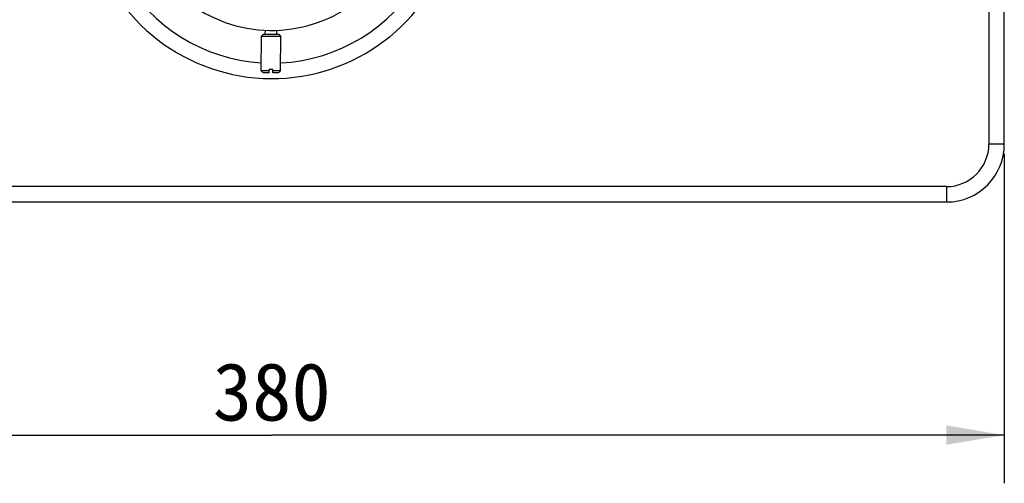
# Model space of a CAD drawing. Header units: millimetres. Extents: x 72 to 394, y 60 to 262.
# Tile 2 of 36: x 120 to 172, y 60 to 84. Entities that reach past the tile are written whole.
import ezdxf
from ezdxf.enums import TextEntityAlignment as Align

# ---------------------------------------------------------------- set-up
doc = ezdxf.new("R2010")
doc.units = ezdxf.units.MM
doc.header["$LTSCALE"] = 23.1
doc.layers.get('0').update_dxf_attribs({"linetype": 'CONTINUOUS'})
for name, color, linetype in [('1', 7, 'CONTINUOUS'), ('256', 7, 'CONTINUOUS'), ('51__DRAFT_DIMS', 7, 'CONTINUOUS')]:
    doc.layers.add(name, color=color, linetype=linetype)
doc.styles.get("Standard").update_dxf_attribs({"font": 'simfang.ttf'})
doc.dimstyles.new('DIMSTYLE_1', dxfattribs={"dimtxt": 3, "dimasz": 3, "dimexe": 2.5, "dimexo": 0.5, "dimgap": 0.75, "dimtad": 1, "dimdsep": 46, "dimtxsty": 'STANDARD', "dimblk": '_FILLED', "dimblk1": '_FILLED', "dimblk2": '_FILLED', "dimcen": 0.09, "dimazin": 2, "dimtp": 0.1, "dimtm": 0.1, "dimtfac": 1, "dimtdec": 0, "dimtofl": 0, "dimtmove": 0, "dimatfit": 3, "dimldrblk": '_FILLED', "dimfxl": 1, "dimtolj": 1, "dimarcsym": 0})

# ---------------------------------------------------------------- blocks, each defined once
blk = doc.blocks.new('_FILLED')
at = {"color": 0, "linetype": 'ByBlock'}
blk.add_solid([(0, 0), (-1, 0.167), (-1, -0.167)], dxfattribs=at)
blk = doc.blocks.new('*D2')
at = {"layer": '51__DRAFT_DIMS', "color": 4}
for p, q in [((95.518, 77.179), (95.518, 63.34)), ((171.518, 77.179), (171.518, 63.34)), ((95.518, 63.34), (95.518, 60.09)), ((171.518, 63.34), (171.518, 60.09)), ((95.518, 62.59), (133.518, 62.59)), ((171.518, 62.59), (133.518, 62.59))]:
    blk.add_line(p, q, dxfattribs=at)
at = {"layer": '51__DRAFT_DIMS', "color": 4, "xscale": 3, "yscale": 3, "zscale": 3, "rotation": 180}
blk.add_blockref('_FILLED', (95.518, 62.59), dxfattribs=at)
at = {"layer": '51__DRAFT_DIMS', "color": 4, "xscale": 3, "yscale": 3, "zscale": 3}
blk.add_blockref('_FILLED', (171.518, 62.59), dxfattribs=at)
at = {"layer": '51__DRAFT_DIMS', "color": 4}
blk.add_text('380', height=3, dxfattribs=at).set_placement((133.518, 63.34), align=Align.CENTER)
blk = doc.blocks.new('*D3')
at = {"layer": '51__DRAFT_DIMS', "color": 4}
for p, q in [((74.962, 129.679), (73.212, 129.679)), ((133.018, 129.679), (74.962, 129.679)), ((75.712, 129.679), (75.712, 102.179)), ((75.712, 74.679), (75.712, 102.179)), ((74.962, 74.679), (73.212, 74.679)), ((98.018, 74.679), (74.962, 74.679))]:
    blk.add_line(p, q, dxfattribs=at)
at = {"layer": '51__DRAFT_DIMS', "color": 4, "xscale": 3, "yscale": 3, "zscale": 3}
for p, rotation in [((75.712, 129.679), 90), ((75.712, 74.679), 270)]:
    blk.add_blockref('_FILLED', p, dxfattribs=dict(at, rotation=rotation))
at = {"layer": '51__DRAFT_DIMS', "color": 4}
blk.add_text('275', height=3, rotation=90, dxfattribs=at).set_placement((74.962, 102.179), align=Align.CENTER)

msp = doc.modelspace()

# ---------------------------------------------------------------- linework, layer by layer
at = {"layer": '1', "color": 7}
for p, q in [((132.975, 81.481), (132.984, 83.281)), ((133.084, 83.381), (132.984, 83.281)), ((132.984, 83.281), (133.984, 83.277)), ((133.084, 83.381), (133.884, 83.377)), ((133.184, 83.38), (133.185, 83.587)), ((133.784, 83.378), (133.785, 83.584)), ((133.884, 83.377), (133.984, 83.277)), ((133.975, 81.477), (133.984, 83.277)), ((133.075, 81.381), (132.975, 81.481)), ((133.375, 81.479), (132.975, 81.481)), ((133.375, 81.379), (133.075, 81.381)), ((133.375, 81.379), (133.376, 81.557)), ((133.576, 81.556), (133.376, 81.557)), ((133.575, 81.378), (133.576, 81.556)), ((133.975, 81.477), (133.575, 81.478)), ((133.875, 81.377), (133.575, 81.378)), ((133.875, 81.377), (133.975, 81.477))]:
    msp.add_line(p, q, dxfattribs=at)
for radius, start, end in [(9.7, 120.7667, 58.7098), (7.2, 191.2125, 50.8053)]:
    msp.add_arc((133.518, 90.779), radius, start, end, dxfattribs=at)
at = {"layer": '1', "color": 4}
for start, end in [(152.9589, 266.5177), (272.9589, 26.5177)]:
    msp.add_arc((133.518, 90.779), 8.9, start, end, dxfattribs=at)
at = {"layer": '256', "color": 4}
for p, q in [((170.718, 123.679), (170.718, 77.679)), ((171.518, 77.679), (170.718, 77.679)), ((168.518, 75.479), (98.518, 75.479)), ((168.518, 75.479), (168.518, 74.679))]:
    msp.add_line(p, q, dxfattribs=at)
at = {"layer": '256', "color": 7}
for p, q in [((171.518, 77.679), (171.518, 123.679)), ((98.518, 74.679), (168.518, 74.679))]:
    msp.add_line(p, q, dxfattribs=at)
msp.add_arc((168.518, 77.679), 3, 270, 360, dxfattribs=at)
at = {"layer": '256', "color": 4}
msp.add_arc((168.518, 77.679), 2.2, 270, 360, dxfattribs=at)

# ---------------------------------------------------------------- dimensions: what is measured, and where the dimension line sits
at = {"layer": '51__DRAFT_DIMS', "color": 4}
dim = msp.add_linear_dim(base=(75.712, 129.679), p1=(98.518, 74.679), p2=(133.518, 129.679), angle=90, text='275', dimstyle='DIMSTYLE_1', dxfattribs=at)
dim.commit()
dim.dimension.update_dxf_attribs({"geometry": '*D3', "text_midpoint": (75.712, 102.12), "dimtype": 160})
dim = msp.add_linear_dim(base=(171.518, 62.59), p1=(95.518, 77.679), p2=(171.518, 77.679), text='380', dimstyle='DIMSTYLE_1', dxfattribs=at)
dim.commit()
dim.dimension.update_dxf_attribs({"geometry": '*D2', "text_midpoint": (133.506, 62.59), "dimtype": 160})

doc.saveas('drawing.dxf')
